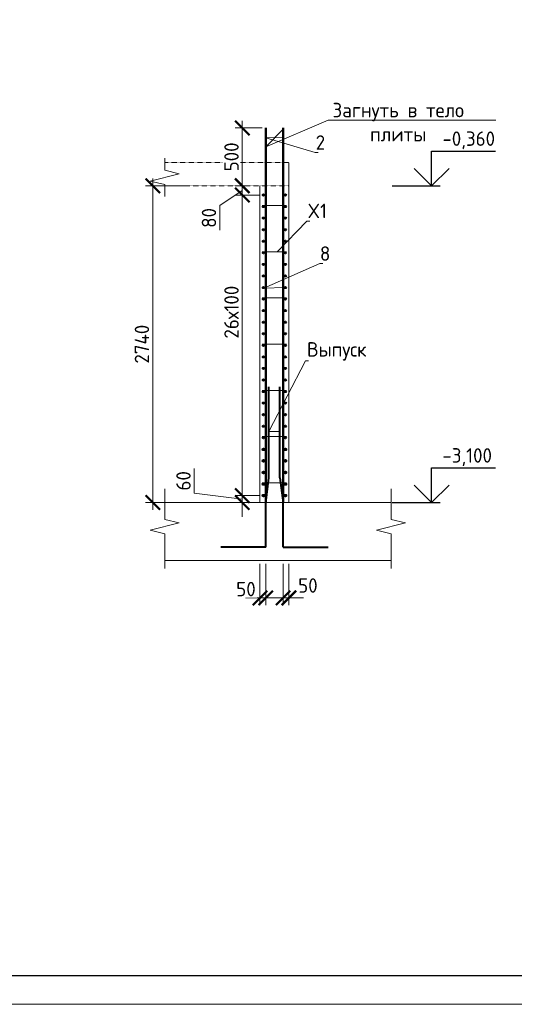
# Model space of a CAD drawing. Header units: millimetres. Extents: x 376598 to 1249954, y -318491 to -22134.
# Tile 197 of 256: x 610914 to 619472, y -81534 to -64501. Entities that reach past the tile are written whole.
import ezdxf
from ezdxf import colors
from ezdxf.entities.mleader import LeaderData, LeaderLine
from ezdxf.math import Vec2, Vec3

# ---------------------------------------------------------------- set-up
doc = ezdxf.new("R2010")
doc.units = ezdxf.units.MM
doc.linetypes.add('01 Штриховая _4 мм_', pattern=[6, 3.5, -2.5])
for name, color, linetype, lineweight in [('AF_Perekritie', 90, 'Continuous', 18), ('AF_Stena', 90, 'Continuous', 18), ('KR_Fundament', 253, 'Continuous', 18), ('Арм_шпильки', 143, 'Continuous', 18), ('Армирование', 3, 'Continuous', 40), ('АрмСтер', 2, 'Continuous', 50), ('подоснова', 151, 'Continuous', 5), ('РАЗМЕРЫ', 1, 'Continuous', 9), ('ТОНКИЕ', 7, 'Continuous', 9)]:
    doc.layers.add(name, color=color, linetype=linetype, lineweight=lineweight)
doc.layers.add('ТОЛСТЫЕ_ОСНОВНЫЕ', color=6, linetype='Continuous')
doc.styles.add('GOST-2.304_Type-B', font='GOST_Common.ttf')
doc.dimstyles.new('мой 25', dxfattribs={"dimscale": 100, "dimtxt": 2.5, "dimasz": 2.5, "dimexe": 1.25, "dimexo": 0.625, "dimtad": 1, "dimdec": 0, "dimlfac": 0.5, "dimtxsty": 'GOST-2.304_Type-B', "dimblk": 'ARCHTICK', "dimcen": 2.5, "dimdle": 1.25, "dimaunit": 1, "dimadec": 1, "dimazin": 2, "dimtfac": 1, "dimtdec": 0, "dimtmove": 1, "dimatfit": 3, "dimfxl": 6, "dimfxlon": 1, "dimtfill": 1, "dimlwd": -1, "dimlwe": -1, "dimarcsym": 0})

# ---------------------------------------------------------------- blocks, each defined once
blk = doc.blocks.new('*U58')
at = {"layer": 'ТОЛСТЫЕ_ОСНОВНЫЕ', "color": 6}
blk.add_lwpolyline([(20, 5), (1256, 5), (1256, 589), (20, 589)], close=True, dxfattribs=at)
at = {"layer": 'ТОНКИЕ'}
blk.add_lwpolyline([(0, 0), (1261, 0), (1261, 594), (0, 594)], close=True, dxfattribs=at)
blk = doc.blocks.new('_None')
blk = doc.blocks.new('_ArchTick')
at = {"color": 0, "linetype": 'ByBlock', "const_width": 0.15}
blk.add_lwpolyline([(-0.5, -0.5), (0.5, 0.5)], dxfattribs=at)
blk = doc.blocks.new('*D2557')
at = {"layer": 'DEFPOINTS', "color": 0, "lineweight": 0, "transparency": 16777216}
for p in [(614766, -67374), (614903, -67374), (615132, -67534)]:
    blk.add_point(p, dxfattribs=at)
at = {"layer": 'РАЗМЕРЫ', "color": 0, "linetype": 'Continuous', "transparency": 16777216}
for p, q in [((614766, -67659), (614766, -67249)), ((614841, -67374), (614641, -67374)), ((614766, -67454), (614376, -67718)), ((615069, -67534), (614641, -67534)), ((614376, -67718), (614376, -68143))]:
    blk.add_line(p, q, dxfattribs=at)
at = {"layer": 'РАЗМЕРЫ', "color": 0, "transparency": 16777216, "xscale": 250, "yscale": 250, "zscale": 250}
for p, rotation in [((614766, -67374), 90), ((614766, -67534), 270)]:
    blk.add_blockref('_ArchTick', p, dxfattribs=dict(at, rotation=rotation))
at = {"layer": 'РАЗМЕРЫ', "color": 0, "lineweight": 0, "transparency": 16777216, "insert": (614189, -67930), "char_height": 250, "attachment_point": 5, "rotation": 90, "style": 'GOST-2.304_Type-B', "bg_fill": 3, "box_fill_scale": 1.1, "bg_fill_color": 256, "bg_fill_true_color": 13158600, "bg_fill_transparency": 0}
blk.add_mtext('80', dxfattribs=at)
blk = doc.blocks.new('*D2558')
at = {"layer": 'DEFPOINTS', "color": 0, "lineweight": 0, "transparency": 16777216}
for p in [(614766, -72854), (615072, -72854), (615132, -72734)]:
    blk.add_point(p, dxfattribs=at)
at = {"layer": 'РАЗМЕРЫ', "color": 0, "linetype": 'Continuous', "transparency": 16777216}
for p, q in [((613935, -72691), (613935, -72266)), ((614766, -72734), (614766, -72484)), ((614766, -72794), (613935, -72691)), ((615069, -72734), (614641, -72734)), ((615009, -72854), (614641, -72854)), ((614766, -72734), (614766, -72854)), ((614766, -72734), (614766, -72854)), ((614766, -72854), (614766, -73104))]:
    blk.add_line(p, q, dxfattribs=at)
at = {"layer": 'РАЗМЕРЫ', "color": 0, "transparency": 16777216, "xscale": 250, "yscale": 250, "zscale": 250}
for p, rotation in [((614766, -72734), 270), ((614766, -72854), 90)]:
    blk.add_blockref('_ArchTick', p, dxfattribs=dict(at, rotation=rotation))
at = {"layer": 'РАЗМЕРЫ', "color": 0, "lineweight": 0, "transparency": 16777216, "insert": (613748, -72478), "char_height": 250, "attachment_point": 5, "rotation": 90, "style": 'GOST-2.304_Type-B', "bg_fill": 3, "box_fill_scale": 1.1, "bg_fill_color": 256, "bg_fill_true_color": 13158600, "bg_fill_transparency": 0}
blk.add_mtext('60', dxfattribs=at)
blk = doc.blocks.new('*D2208')
at = {"layer": 'DEFPOINTS', "color": 0, "lineweight": 0, "transparency": 16777216}
for p in [(614766, -66374), (615173, -66374), (614641, -67374)]:
    blk.add_point(p, dxfattribs=at)
at = {"layer": 'РАЗМЕРЫ', "color": 0, "linetype": 'Continuous', "transparency": 16777216}
for p, q in [((614766, -67499), (614766, -66249)), ((615110, -66374), (614641, -66374)), ((614704, -67374), (614891, -67374))]:
    blk.add_line(p, q, dxfattribs=at)
at = {"layer": 'РАЗМЕРЫ', "color": 0, "transparency": 16777216, "xscale": 250, "yscale": 250, "zscale": 250}
for p, rotation in [((614766, -66374), 90), ((614766, -67374), 270)]:
    blk.add_blockref('_ArchTick', p, dxfattribs=dict(at, rotation=rotation))
at = {"layer": 'РАЗМЕРЫ', "color": 0, "lineweight": 0, "transparency": 16777216, "insert": (614579, -66874), "char_height": 250, "attachment_point": 5, "rotation": 90, "style": 'GOST-2.304_Type-B', "bg_fill": 3, "box_fill_scale": 1.1, "bg_fill_color": 256, "bg_fill_true_color": 13158600, "bg_fill_transparency": 0}
blk.add_mtext('500', dxfattribs=at)
blk = doc.blocks.new('*D2209')
at = {"layer": 'DEFPOINTS', "color": 0, "lineweight": 0, "transparency": 16777216}
for p in [(615376, -67374), (613217, -72854), (615536, -72854)]:
    blk.add_point(p, dxfattribs=at)
at = {"layer": 'РАЗМЕРЫ', "color": 0, "linetype": 'Continuous', "transparency": 16777216}
for p, q in [((613217, -67249), (613217, -72979)), ((613817, -67374), (613092, -67374)), ((613817, -72854), (613092, -72854))]:
    blk.add_line(p, q, dxfattribs=at)
at = {"layer": 'РАЗМЕРЫ', "color": 0, "transparency": 16777216, "xscale": 250, "yscale": 250, "zscale": 250}
for p, rotation in [((613217, -67374), 90), ((613217, -72854), 270)]:
    blk.add_blockref('_ArchTick', p, dxfattribs=dict(at, rotation=rotation))
at = {"layer": 'РАЗМЕРЫ', "color": 0, "lineweight": 0, "transparency": 16777216, "insert": (613029, -70114), "char_height": 250, "attachment_point": 5, "rotation": 90, "style": 'GOST-2.304_Type-B', "bg_fill": 3, "box_fill_scale": 1.1, "bg_fill_color": 256, "bg_fill_true_color": 13158600, "bg_fill_transparency": 0}
blk.add_mtext('2740', dxfattribs=at)
blk = doc.blocks.new('*D2559')
at = {"layer": 'DEFPOINTS', "color": 0, "lineweight": 0, "transparency": 16777216}
for p in [(615132, -67534), (614766, -72734), (614988, -72734)]:
    blk.add_point(p, dxfattribs=at)
at = {"layer": 'РАЗМЕРЫ', "color": 0, "linetype": 'Continuous', "transparency": 16777216}
for p, q in [((614766, -67409), (614766, -72859)), ((615069, -67534), (614641, -67534)), ((614925, -72734), (614641, -72734))]:
    blk.add_line(p, q, dxfattribs=at)
at = {"layer": 'РАЗМЕРЫ', "color": 0, "transparency": 16777216, "xscale": 250, "yscale": 250, "zscale": 250}
for p, rotation in [((614766, -67534), 90), ((614766, -72734), 270)]:
    blk.add_blockref('_ArchTick', p, dxfattribs=dict(at, rotation=rotation))
at = {"layer": 'РАЗМЕРЫ', "color": 0, "lineweight": 0, "transparency": 16777216, "insert": (614579, -69560), "char_height": 250, "attachment_point": 5, "rotation": 90, "style": 'GOST-2.304_Type-B', "bg_fill": 3, "box_fill_scale": 1.1, "bg_fill_color": 256, "bg_fill_true_color": 13158600, "bg_fill_transparency": 0}
blk.add_mtext('26х100', dxfattribs=at)
blk = doc.blocks.new('*D2210')
at = {"layer": 'DEFPOINTS', "color": 0, "lineweight": 0, "transparency": 16777216}
for p in [(615072, -73854), (615172, -73854), (615172, -74504)]:
    blk.add_point(p, dxfattribs=at)
at = {"layer": 'РАЗМЕРЫ', "color": 0, "linetype": 'Continuous', "transparency": 16777216}
for p, q in [((615072, -73916), (615072, -74629)), ((615172, -73916), (615172, -74629)), ((615072, -74504), (614822, -74504)), ((615172, -74504), (615422, -74504))]:
    blk.add_line(p, q, dxfattribs=at)
at = {"layer": 'РАЗМЕРЫ', "color": 0, "lineweight": 0, "transparency": 16777216, "insert": (614829, -74351), "char_height": 250, "attachment_point": 5, "style": 'GOST-2.304_Type-B', "bg_fill": 3, "box_fill_scale": 1.1, "bg_fill_color": 256, "bg_fill_true_color": 13158600, "bg_fill_transparency": 0}
blk.add_mtext('50', dxfattribs=at)
at = {"layer": 'РАЗМЕРЫ', "color": 0, "linetype": 'Continuous', "transparency": 16777216}
blk.add_line((615072, -74504), (615172, -74504), dxfattribs=at)
at = {"layer": 'РАЗМЕРЫ', "color": 0, "transparency": 16777216, "xscale": 250, "yscale": 250, "zscale": 250}
blk.add_blockref('_ArchTick', (615072, -74504), dxfattribs=at)
at = {"layer": 'РАЗМЕРЫ', "color": 0, "transparency": 16777216, "xscale": 250, "yscale": 250, "zscale": 250, "rotation": 180}
blk.add_blockref('_ArchTick', (615172, -74504), dxfattribs=at)
blk = doc.blocks.new('*D2211')
at = {"layer": 'DEFPOINTS', "color": 0, "lineweight": 0, "transparency": 16777216}
for p in [(615472, -73854), (615572, -73854), (615572, -74504)]:
    blk.add_point(p, dxfattribs=at)
at = {"layer": 'РАЗМЕРЫ', "color": 0, "linetype": 'Continuous', "transparency": 16777216}
for p, q in [((615472, -73916), (615472, -74629)), ((615572, -73916), (615572, -74629)), ((615472, -74504), (615222, -74504)), ((615472, -74504), (615572, -74504)), ((615572, -74504), (615822, -74504))]:
    blk.add_line(p, q, dxfattribs=at)
at = {"layer": 'РАЗМЕРЫ', "color": 0, "transparency": 16777216, "xscale": 250, "yscale": 250, "zscale": 250}
blk.add_blockref('_ArchTick', (615472, -74504), dxfattribs=at)
at = {"layer": 'РАЗМЕРЫ', "color": 0, "lineweight": 0, "transparency": 16777216, "insert": (615901, -74289), "char_height": 250, "attachment_point": 5, "style": 'GOST-2.304_Type-B', "bg_fill": 3, "box_fill_scale": 1.1, "bg_fill_color": 256, "bg_fill_true_color": 13158600, "bg_fill_transparency": 0}
blk.add_mtext('50', dxfattribs=at)
at = {"layer": 'РАЗМЕРЫ', "color": 0, "transparency": 16777216, "xscale": 250, "yscale": 250, "zscale": 250, "rotation": 180}
blk.add_blockref('_ArchTick', (615572, -74504), dxfattribs=at)

msp = doc.modelspace()

# ---------------------------------------------------------------- linework, layer by layer
for points in [[(618042.4, -66773.9), (619147.7, -66773.9)], [(618042.4, -67373.9), (618042.4, -66773.9)], [(618342.4, -67073.9), (618042.4, -67373.9), (617742.4, -67073.9)], [(617357.8, -67373.9), (618192.4, -67373.9)], [(618042.4, -72253.9), (619147.7, -72253.9)], [(618042.4, -72853.9), (618042.4, -72253.9)], [(618342.4, -72553.9), (618042.4, -72853.9), (617742.4, -72553.9)], [(617357.8, -72853.9), (618192.4, -72853.9)]]:
    msp.add_lwpolyline(points)
at = {"layer": 'AF_Perekritie', "linetype": '01 Штриховая _4 мм_', "lineweight": 9}
for p, q in [((615571.6, -66973.9), (613423, -66973.9)), ((613423, -67373.9), (615571.6, -67373.9))]:
    msp.add_line(p, q, dxfattribs=at)
at = {"layer": 'AF_Stena', "lineweight": 20}
for p, q in [((615571.6, -72853.9), (615571.6, -66975)), ((615071.6, -67373.9), (615071.6, -72853.9)), ((615071.6, -72853.9), (615571.6, -72853.9))]:
    msp.add_line(p, q, dxfattribs=at)
for points in [[(613423, -67048.9), (613423, -66898.9)], [(613423, -67048.9), (613423, -67103.9)], [(613423, -67103.9), (613673, -67166.4)], [(613673, -67166.4), (613173, -67291.4)], [(613173, -67291.4), (613423, -67353.9)], [(613423, -67353.9), (613423, -67408.9)], [(613423, -67408.9), (613423, -67558.9)], [(613423, -73089.9), (613423, -72618)], [(617339.4, -73089.9), (617339.4, -72618)], [(613673, -73207.4), (613173, -73332.4)], [(613423, -73089.9), (613423, -73144.9)], [(613423, -73144.9), (613673, -73207.4)], [(617589.4, -73207.4), (617089.4, -73332.4)], [(617339.4, -73089.9), (617339.4, -73144.9)], [(617339.4, -73144.9), (617589.4, -73207.4)], [(613173, -73332.4), (613423, -73394.9)], [(613423, -73394.9), (613423, -73449.9)], [(617089.4, -73332.4), (617339.4, -73394.9)], [(617339.4, -73394.9), (617339.4, -73449.9)], [(613423, -73449.9), (613423, -73994)], [(617339.4, -73449.9), (617339.4, -73994)]]:
    msp.add_lwpolyline(points, dxfattribs=at)
at = {"layer": 'KR_Fundament', "lineweight": 9}
for p, q in [((617339.4, -72853.9), (613423, -72853.9)), ((613423, -73853.9), (617339.4, -73853.9))]:
    msp.add_line(p, q, dxfattribs=at)
at = {"layer": 'Армирование', "ltscale": 100}
for p, q in [((615226.5, -72426.6), (615226.8, -70853.5)), ((615417.3, -72426.6), (615417.6, -70853.5)), ((615172.5, -72861.2), (615226.5, -72426.6)), ((615417.3, -72426.6), (615471.2, -72861.2)), ((615172.8, -73624.5), (615172.5, -72861.2)), ((615471.6, -73624.5), (615471.2, -72861.2)), ((615173.1, -73624.7), (614391.6, -73624.4)), ((615471.6, -73624.5), (616253.1, -73624.2))]:
    msp.add_line(p, q, dxfattribs=at)
for centre, radius in [((615131.6, -67533.9), 12), ((615511.6, -67533.9), 12), ((615511.6, -67933.9), 12), ((615131.6, -68333.9), 12), ((615511.6, -68333.9), 12), ((615131.6, -68733.9), 12), ((615511.6, -68733.9), 12), ((615131.6, -69133.9), 12), ((615511.6, -69133.9), 12), ((615131.6, -69533.9), 12), ((615511.6, -69533.9), 12), ((615131.6, -69933.9), 12), ((615511.6, -69933.9), 12), ((615131.6, -70333.9), 12), ((615511.6, -70333.9), 12), ((615131.6, -70733.9), 12), ((615511.6, -70733.9), 12), ((615131.6, -71133.9), 12), ((615511.6, -71133.9), 12), ((615131.6, -71533.9), 12), ((615511.6, -71533.9), 12), ((615131.6, -71933.9), 16), ((615511.6, -71933.9), 16), ((615131.6, -72333.9), 16), ((615511.6, -72333.9), 16), ((615131.6, -72733.9), 16), ((615511.6, -72733.9), 16)]:
    msp.add_circle(centre, radius, dxfattribs=at)
at = {"layer": 'АрмСтер', "ltscale": 15}
for p, q in [((615172.8, -72853.9), (615172.8, -66373.9)), ((615471.2, -72853.9), (615471.2, -66373.9))]:
    msp.add_line(p, q, dxfattribs=at)

# ---------------------------------------------------------------- block references
at = {"xscale": 100, "yscale": 100, "zscale": 100}
msp.add_blockref('*U58', (577095.4, -81534.3, 3100), dxfattribs=at)

# ---------------------------------------------------------------- texts
at = {"style": 'GOST-2.304_Type-B'}
for s, p in [('-0,360', (618228.3, -66683.9)), ('-3,100', (618228.3, -72163.9))]:
    msp.add_text(s, height=250, dxfattribs=at).set_placement(p)

# ---------------------------------------------------------------- leaders
at = {"layer": 'подоснова'}
ml = msp.add_multileader_mtext('Standard', dxfattribs=at)
ml.set_content('Загнуть в тело плиты', color=256, style='GOST-2.304_Type-B')
ml.set_leader_properties(color=256, linetype='ByLayer', lineweight=15)
ml.set_arrow_properties(name='NONE')
ml.build(insert=Vec2(0, 0))
ml.multileader.update_dxf_attribs({"text_left_attachment_type": 6, "text_right_attachment_type": 6, "dogleg_length": 10, "arrow_head_size": 18})
ctx = ml.context
ctx.base_point, ctx.char_height, ctx.arrow_head_size, ctx.landing_gap_size, ctx.plane_origin = Vec3(616264.2, -66239.7), 250, 18, 20, Vec3(619682.4, -64789.2)
ctx.left_attachment, ctx.right_attachment, ctx.text_align_type = 6, 6, 1
notes = []
notes.append((ctx, [(1, (1, 1, 0), (616254.2, -66239.7), (1, 0), 10, [(0, [(615471.2, -66393.9), (615172.8, -66698.5)], 0, [])])]))
ctx.mtext.insert, ctx.mtext.width, ctx.mtext.alignment, ctx.mtext.flow_direction = Vec3(617463.6, -65939.7), 2840.037, 2, 5
ml = msp.add_multileader_mtext('Standard', dxfattribs=at)
ml.set_content('2', color=256, style='GOST-2.304_Type-B')
ml.set_leader_properties(color=256, linetype='ByLayer', lineweight=15)
ml.set_arrow_properties(name='NONE')
ml.build(insert=Vec2(0, 0))
ml.multileader.update_dxf_attribs({"text_left_attachment_type": 6, "text_right_attachment_type": 6, "dogleg_length": 10, "arrow_head_size": 18})
ctx = ml.context
ctx.base_point, ctx.char_height, ctx.arrow_head_size, ctx.landing_gap_size, ctx.plane_origin = Vec3(616035.1, -66801.1), 250, 18, 20, Vec3(614818.2, -65488.5)
ctx.left_attachment, ctx.right_attachment, ctx.text_align_type = 6, 6, 1
notes.append((ctx, [(0, (1, 1, 0), (616025.1, -66801.1), (1, 0), 10, [(1, [(615471.2, -66541), (615172.8, -66542.9)], 0, [])])]))
ctx.mtext.insert, ctx.mtext.width, ctx.mtext.alignment, ctx.mtext.flow_direction = Vec3(616117.6, -66501.1), 22.898, 2, 5
ml = msp.add_multileader_mtext('Standard', dxfattribs=at)
ml.set_content('8', color=256, style='GOST-2.304_Type-B')
ml.set_leader_properties(color=256, linetype='ByLayer', lineweight=15)
ml.set_arrow_properties(name='NONE')
ml.build(insert=Vec2(0, 0))
ml.multileader.update_dxf_attribs({"text_left_attachment_type": 6, "text_right_attachment_type": 6, "dogleg_length": 10, "arrow_head_size": 18})
ctx = ml.context
ctx.base_point, ctx.char_height, ctx.arrow_head_size, ctx.landing_gap_size, ctx.plane_origin = Vec3(616116.8, -68721.3), 250, 18, 20, Vec3(614817.1, -68281.1)
ctx.left_attachment, ctx.right_attachment, ctx.text_align_type = 6, 6, 1
notes.append((ctx, [(0, (1, 1, 0), (616106.8, -68721.3), (1, 0), 10, [(1, [(615499.6, -69134.7), (615139.7, -69143.3)], 0, [])])]))
ctx.mtext.insert, ctx.mtext.width, ctx.mtext.alignment, ctx.mtext.flow_direction = Vec3(616199.3, -68421.3), 22.898, 2, 5
ml = msp.add_multileader_mtext('Standard', dxfattribs=at)
ml.set_content('Выпуск', color=256, style='GOST-2.304_Type-B')
ml.set_leader_properties(color=256, linetype='ByLayer', lineweight=15)
ml.set_arrow_properties(name='NONE')
ml.build(insert=Vec2(0, 0))
ml.multileader.update_dxf_attribs({"text_left_attachment_type": 6, "text_right_attachment_type": 6, "dogleg_length": 10, "arrow_head_size": 18})
ctx = ml.context
ctx.base_point, ctx.char_height, ctx.arrow_head_size, ctx.landing_gap_size, ctx.plane_origin = Vec3(615867.8, -70404.2), 250, 18, 20, Vec3(614710.8, -70386)
ctx.left_attachment, ctx.right_attachment, ctx.text_align_type = 6, 6, 1
notes.append((ctx, [(0, (1, 1, 0), (615857.8, -70404.2), (1, 0), 10, [(1, [(615417.2, -71627.3), (615226.6, -71623.9)], 0, [])])]))
ctx.mtext.insert, ctx.mtext.width, ctx.mtext.alignment, ctx.mtext.flow_direction = Vec3(616400.3, -70079.2), 22.898, 2, 5
for ctx, leaders in notes:
    for number, flags, end, landing, length, lines in leaders:
        leader = LeaderData()
        leader.index, (leader.has_last_leader_line, leader.has_dogleg_vector, leader.attachment_direction) = number, flags
        leader.last_leader_point, leader.dogleg_vector, leader.dogleg_length = Vec3(end), Vec3(landing), length
        for number, points, colour, breaks in lines:
            line = LeaderLine()
            line.index, line.vertices, line.color, line.breaks = number, Vec3.list(points), colors.encode_raw_color(colour), breaks
            leader.lines.append(line)
        ctx.leaders.append(leader)

# ---------------------------------------------------------------- next in the draw order: dimensions: what is measured, and where the dimension line sits
at = {"layer": 'РАЗМЕРЫ', "lineweight": 0}
for base, p1, p2, picture, middle in [((614766.3, -67373.9), (615131.6, -67533.9), (614903.4, -67373.9), '*D2557', (614376.4, -67780.2)), ((614766.3, -72853.9), (615131.6, -72733.9), (615071.6, -72853.9), '*D2558', (613935.3, -72628.3))]:
    dim = msp.add_linear_dim(base=base, p1=p1, p2=p2, angle=90, dimstyle='мой 25', dxfattribs=at)
    dim.commit()
    dim.dimension.update_dxf_attribs({"geometry": picture, "text_midpoint": middle, "dimtype": 160})
dim = msp.add_linear_dim(base=(615171.5, -74504.1), p1=(615071.6, -73853.9), p2=(615171.5, -73853.9), dimstyle='мой 25', dxfattribs=at)
dim.commit()
dim.dimension.update_dxf_attribs({"geometry": '*D2210', "text_midpoint": (614828.9, -74538.7), "dimtype": 160})

# ---------------------------------------------------------------- next in the draw order: linework, layer by layer
at = {"layer": 'Армирование', "ltscale": 100}
msp.add_circle((615131.6, -67933.9), 12, dxfattribs=at)

# ---------------------------------------------------------------- next in the draw order: dimensions: what is measured, and where the dimension line sits
at = {"layer": 'РАЗМЕРЫ', "lineweight": 0}
dim = msp.add_linear_dim(base=(614766.3, -66373.9), p1=(614641.3, -67373.9), p2=(615172.8, -66373.9), angle=90, dimstyle='мой 25', dxfattribs=at)
dim.commit()
dim.dimension.update_dxf_attribs({"geometry": '*D2208', "text_midpoint": (614578.8, -66873.9)})
dim = msp.add_linear_dim(base=(615571.6, -74504.1), p1=(615471.5, -73853.9), p2=(615571.6, -73853.9), dimstyle='мой 25', dxfattribs=at)
dim.commit()
dim.dimension.update_dxf_attribs({"geometry": '*D2211', "text_midpoint": (615901.2, -74476.1), "dimtype": 160})

# ---------------------------------------------------------------- next in the draw order: dimensions: what is measured, and where the dimension line sits
dim = msp.add_linear_dim(base=(613217, -72853.9), p1=(615376.2, -67373.9), p2=(615535.8, -72853.9), angle=90, dimstyle='мой 25', dxfattribs=at)
dim.commit()
dim.dimension.update_dxf_attribs({"geometry": '*D2209', "text_midpoint": (613029.5, -70113.9)})

# ---------------------------------------------------------------- next in the draw order: linework, layer by layer
at = {"layer": 'Армирование', "ltscale": 100}
for centre, radius in [((615131.6, -67733.9), 12), ((615511.6, -67733.9), 12), ((615131.6, -68133.9), 12), ((615511.6, -68133.9), 12), ((615511.6, -68533.9), 12), ((615511.6, -68933.9), 12), ((615511.6, -69333.9), 12), ((615511.6, -69733.9), 12), ((615511.6, -70133.9), 12), ((615511.6, -70533.9), 12), ((615511.6, -70933.9), 12), ((615511.6, -71333.9), 12), ((615511.6, -71733.9), 12), ((615131.6, -72133.9), 16), ((615511.6, -72133.9), 16), ((615131.6, -72533.9), 16), ((615511.6, -72533.9), 16)]:
    msp.add_circle(centre, radius, dxfattribs=at)

# ---------------------------------------------------------------- next in the draw order: leaders
at = {"layer": 'подоснова'}
ml = msp.add_multileader_mtext('Standard', dxfattribs=at)
ml.set_content('X1', color=256, style='GOST-2.304_Type-B')
ml.set_leader_properties(color=256, linetype='ByLayer', lineweight=15)
ml.set_arrow_properties(name='NONE')
ml.build(insert=Vec2(0, 0))
ml.multileader.update_dxf_attribs({"text_left_attachment_type": 6, "text_right_attachment_type": 6, "dogleg_length": 10, "arrow_head_size": 18})
ctx = ml.context
ctx.base_point, ctx.char_height, ctx.arrow_head_size, ctx.landing_gap_size, ctx.plane_origin = Vec3(615892, -67984.1), 250, 18, 20, Vec3(614897.4, -67211.9)
ctx.left_attachment, ctx.right_attachment, ctx.text_align_type = 6, 6, 1
notes = []
notes.append((ctx, [(0, (1, 1, 0), (615882, -67984.1), (1, 0), 10, [(0, [(615368.2, -68513.9)], 0, [])])]))
ctx.mtext.insert, ctx.mtext.width, ctx.mtext.alignment, ctx.mtext.flow_direction = Vec3(616062, -67684.1), 22.898, 2, 5
for ctx, leaders in notes:
    for number, flags, end, landing, length, lines in leaders:
        leader = LeaderData()
        leader.index, (leader.has_last_leader_line, leader.has_dogleg_vector, leader.attachment_direction) = number, flags
        leader.last_leader_point, leader.dogleg_vector, leader.dogleg_length = Vec3(end), Vec3(landing), length
        for number, points, colour, breaks in lines:
            line = LeaderLine()
            line.index, line.vertices, line.color, line.breaks = number, Vec3.list(points), colors.encode_raw_color(colour), breaks
            leader.lines.append(line)
        ctx.leaders.append(leader)

# ---------------------------------------------------------------- next in the draw order: dimensions: what is measured, and where the dimension line sits
at = {"layer": 'РАЗМЕРЫ', "lineweight": 0}
dim = msp.add_linear_dim(base=(614766.3, -72733.9), p1=(615131.6, -67533.9), p2=(614987.7, -72733.9), angle=90, text='26х100', dimstyle='мой 25', dxfattribs=at)
dim.commit()
dim.dimension.update_dxf_attribs({"geometry": '*D2559', "text_midpoint": (614766.3, -69559.9), "dimtype": 160})

# ---------------------------------------------------------------- next in the draw order: linework, layer by layer
at = {"layer": 'Арм_шпильки'}
for p, q in [((615111.6, -67713.9), (615531.6, -67713.9)), ((615111.6, -68513.9), (615531.6, -68513.9)), ((615111.6, -69313.9), (615531.6, -69313.9)), ((615111.6, -70113.9), (615531.6, -70113.9)), ((615111.6, -70913.9), (615531.6, -70913.9)), ((615111.6, -71713.9), (615531.6, -71713.9)), ((615111.6, -72513.9), (615531.6, -72513.9))]:
    msp.add_line(p, q, dxfattribs=at)
at = {"layer": 'Армирование', "ltscale": 100}
for centre in [(615131.6, -68533.9), (615131.6, -68933.9), (615131.6, -69333.9), (615131.6, -69733.9), (615131.6, -70133.9), (615131.6, -70533.9), (615131.6, -70933.9), (615131.6, -71333.9), (615131.6, -71733.9)]:
    msp.add_circle(centre, 12, dxfattribs=at)

doc.saveas('drawing.dxf')
